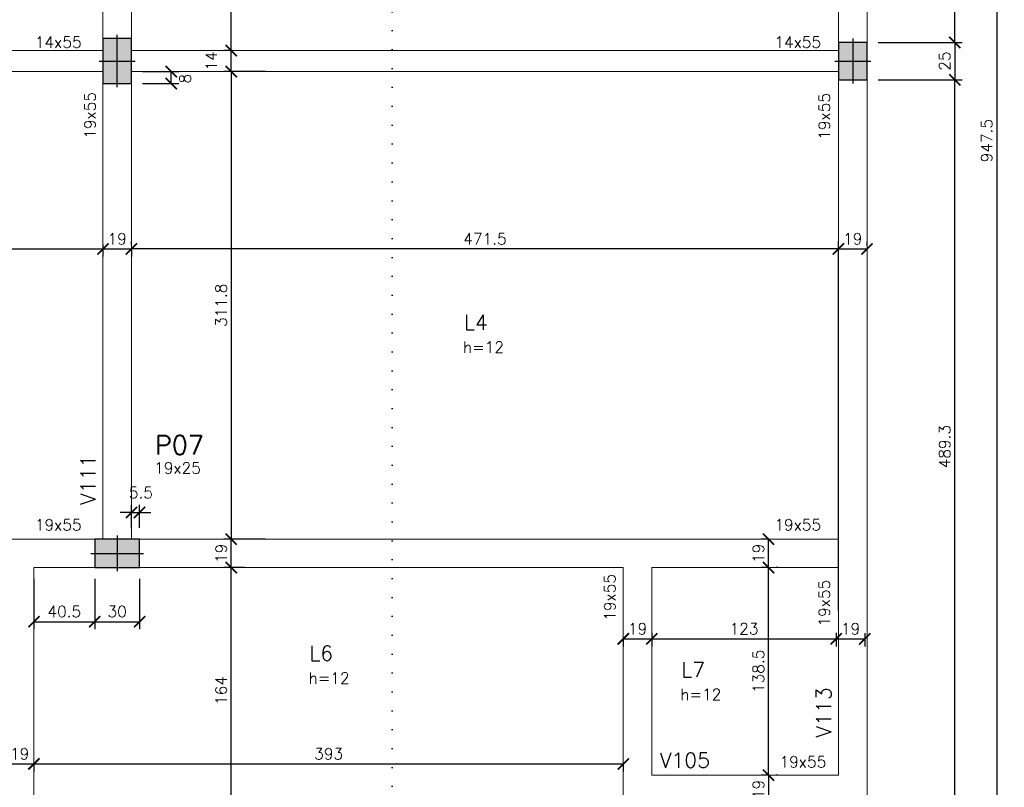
# Model space of a CAD drawing. Header units: centimetres. Extents: x 2886 to 4094, y 1074 to 3107.
# Tile 5 of 6: x 3437 to 4094, y 2096 to 2608. Entities that reach past the tile are written whole.
import ezdxf

# ---------------------------------------------------------------- set-up
doc = ezdxf.new("R2010")
doc.units = ezdxf.units.CM
doc.linetypes.add('DOT', pattern=[0.25, 0, -0.25])
for name, color, linetype in [('0.1mm', 1, 'Continuous'), ('_COTA', 1, 'Continuous'), ('Cotas', 1, 'Continuous'), ('HATCH_2', 253, 'Continuous'), ('Pilares', 5, 'Continuous'), ('Texto Viga', 6, 'Continuous')]:
    doc.layers.add(name, color=color, linetype=linetype)
for name, color, linetype, lineweight in [('Texto Dimensoes', 2, 'Continuous', 9), ('Texto Pilar', 4, 'Continuous', 9), ('Vigas', 3, 'Continuous', 9)]:
    doc.layers.add(name, color=color, linetype=linetype, lineweight=lineweight)
doc.styles.add('R100', font='romans.shx', dxfattribs={"height": 12.5})
doc.styles.add('R60', font='romans.shx', dxfattribs={"height": 7.5})
doc.styles.add('R80', font='romans.shx', dxfattribs={"height": 10})
doc.dimstyles.new('Cotas', dxfattribs={"dimtxt": 7.5, "dimasz": 7.5, "dimexe": 5, "dimexo": 7.5, "dimgap": 3, "dimtad": 1, "dimdec": 1, "dimzin": 12, "dimdsep": 46, "dimtxsty": 'R60', "dimblk": 'ARCHTICK', "dimcen": 0.09, "dimclrd": 256, "dimclre": 256, "dimclrt": 2, "dimaunit": 1, "dimadec": 3, "dimazin": 3, "dimtfac": 1, "dimtdec": 1, "dimtmove": 2, "dimatfit": 2, "dimldrblk": 'ARCHTICK', "dimfxl": 1, "dimtolj": 1, "dimtzin": 0, "dimarcsym": 0})

# ---------------------------------------------------------------- blocks, each defined once
blk = doc.blocks.new('_ArchTick')
at = {"color": 0, "linetype": 'ByBlock', "const_width": 0.15}
blk.add_lwpolyline([(-0.5, -0.5), (0.5, 0.5)], dxfattribs=at)
blk = doc.blocks.new('*D157')
at = {"layer": '_COTA', "lineweight": -2, "transparency": 16777216}
for p, q in [((4009.61, 2567.43), (4065.64, 2567.43)), ((4060.64, 2078.12), (4060.64, 2567.43)), ((4008.11, 2078.12), (4065.64, 2078.12))]:
    blk.add_line(p, q, dxfattribs=at)
at = {"layer": 'Defpoints', "color": 0, "transparency": 16777216}
for p in [(4002.11, 2567.43), (4060.64, 2567.43), (4000.61, 2078.12)]:
    blk.add_point(p, dxfattribs=at)
at = {"layer": '_COTA', "lineweight": -2, "transparency": 16777216, "xscale": 7.5, "yscale": 7.5, "zscale": 7.5}
for p, rotation in [((4060.64, 2567.43), 90), ((4060.64, 2078.12), 270)]:
    blk.add_blockref('_ArchTick', p, dxfattribs=dict(at, rotation=rotation))
at = {"layer": '_COTA', "color": 2, "transparency": 16777216, "insert": (4053.89, 2322.78), "char_height": 7.5, "attachment_point": 5, "rotation": 90, "style": 'R60'}
blk.add_mtext('\\A1;489.3', dxfattribs=at)
blk = doc.blocks.new('*D158')
at = {"layer": '_COTA', "lineweight": -2, "transparency": 16777216}
for p, q in [((4009.61, 2592.43), (4065.64, 2592.43)), ((4060.64, 2592.43), (4060.64, 2567.43)), ((4009.61, 2567.43), (4065.64, 2567.43))]:
    blk.add_line(p, q, dxfattribs=at)
at = {"layer": 'Defpoints', "color": 0, "transparency": 16777216}
for p in [(4002.11, 2592.43), (4002.11, 2567.43), (4060.64, 2567.43)]:
    blk.add_point(p, dxfattribs=at)
at = {"layer": '_COTA', "lineweight": -2, "transparency": 16777216, "xscale": 7.5, "yscale": 7.5, "zscale": 7.5}
for p, rotation in [((4060.64, 2592.43), 90), ((4060.64, 2567.43), 270)]:
    blk.add_blockref('_ArchTick', p, dxfattribs=dict(at, rotation=rotation))
at = {"layer": '_COTA', "color": 2, "transparency": 16777216, "insert": (4053.89, 2579.93), "char_height": 7.5, "attachment_point": 5, "rotation": 90, "style": 'R60'}
blk.add_mtext('\\A1;25', dxfattribs=at)
blk = doc.blocks.new('*D159')
at = {"layer": '_COTA', "lineweight": -2, "transparency": 16777216}
for p, q in [((4009.61, 2975.62), (4065.64, 2975.62)), ((4060.64, 2592.43), (4060.64, 2975.62)), ((4009.61, 2592.43), (4065.64, 2592.43))]:
    blk.add_line(p, q, dxfattribs=at)
at = {"layer": 'Defpoints', "color": 0, "transparency": 16777216}
for p in [(4002.11, 2975.62), (4060.64, 2975.62), (4002.11, 2592.43)]:
    blk.add_point(p, dxfattribs=at)
at = {"layer": '_COTA', "lineweight": -2, "transparency": 16777216, "xscale": 7.5, "yscale": 7.5, "zscale": 7.5}
for p, rotation in [((4060.64, 2975.62), 90), ((4060.64, 2592.43), 270)]:
    blk.add_blockref('_ArchTick', p, dxfattribs=dict(at, rotation=rotation))
at = {"layer": '_COTA', "color": 2, "transparency": 16777216, "insert": (4053.89, 2784.03), "char_height": 7.5, "attachment_point": 5, "rotation": 90, "style": 'R60'}
blk.add_mtext('\\A1;383.2', dxfattribs=at)
blk = doc.blocks.new('*D161')
at = {"layer": '_COTA', "lineweight": -2, "transparency": 16777216}
for p, q in [((4009.61, 3000.62), (4093.67, 3000.62)), ((4088.67, 3000.62), (4088.67, 2053.12)), ((4009.61, 2053.12), (4093.67, 2053.12))]:
    blk.add_line(p, q, dxfattribs=at)
at = {"layer": 'Defpoints', "color": 0, "transparency": 16777216}
for p in [(4002.11, 3000.62), (4002.11, 2053.12), (4088.67, 2053.12)]:
    blk.add_point(p, dxfattribs=at)
at = {"layer": '_COTA', "lineweight": -2, "transparency": 16777216, "xscale": 7.5, "yscale": 7.5, "zscale": 7.5}
for p, rotation in [((4088.67, 3000.62), 90), ((4088.67, 2053.12), 270)]:
    blk.add_blockref('_ArchTick', p, dxfattribs=dict(at, rotation=rotation))
at = {"layer": '_COTA', "color": 2, "transparency": 16777216, "insert": (4081.92, 2526.87), "char_height": 7.5, "attachment_point": 5, "rotation": 90, "style": 'R60'}
blk.add_mtext('\\A1;947.5', dxfattribs=at)
blk = doc.blocks.new('*D180')
at = {"layer": '_COTA', "lineweight": -2, "transparency": 16777216}
for p, q in [((3021.11, 2457.64), (3021.11, 2449.64)), ((3492.61, 2457.64), (3492.61, 2449.64)), ((3021.11, 2454.64), (3492.61, 2454.64))]:
    blk.add_line(p, q, dxfattribs=at)
at = {"layer": 'Defpoints', "color": 0, "transparency": 16777216}
for p in [(3021.11, 2465.14), (3492.61, 2465.14), (3492.61, 2454.64)]:
    blk.add_point(p, dxfattribs=at)
at = {"layer": '_COTA', "lineweight": -2, "transparency": 16777216, "xscale": 7.5, "yscale": 7.5, "zscale": 7.5, "rotation": 180}
blk.add_blockref('_ArchTick', (3021.11, 2454.64), dxfattribs=at)
at = {"layer": '_COTA', "lineweight": -2, "transparency": 16777216, "xscale": 7.5, "yscale": 7.5, "zscale": 7.5}
blk.add_blockref('_ArchTick', (3492.61, 2454.64), dxfattribs=at)
at = {"layer": '_COTA', "color": 2, "transparency": 16777216, "insert": (3256.86, 2461.39), "char_height": 7.5, "attachment_point": 5, "style": 'R60'}
blk.add_mtext('\\A1;471.5', dxfattribs=at)
blk = doc.blocks.new('*D181')
at = {"layer": '_COTA', "lineweight": -2, "transparency": 16777216}
for p, q in [((3492.61, 2454.64), (3511.61, 2454.64)), ((3492.61, 2453.96), (3492.61, 2449.64)), ((3511.61, 2453.96), (3511.61, 2449.64))]:
    blk.add_line(p, q, dxfattribs=at)
at = {"layer": 'Defpoints', "color": 0, "transparency": 16777216}
for p in [(3492.61, 2461.46), (3511.61, 2461.46), (3511.61, 2454.64)]:
    blk.add_point(p, dxfattribs=at)
at = {"layer": '_COTA', "lineweight": -2, "transparency": 16777216, "xscale": 7.5, "yscale": 7.5, "zscale": 7.5, "rotation": 180}
blk.add_blockref('_ArchTick', (3492.61, 2454.64), dxfattribs=at)
at = {"layer": '_COTA', "lineweight": -2, "transparency": 16777216, "xscale": 7.5, "yscale": 7.5, "zscale": 7.5}
blk.add_blockref('_ArchTick', (3511.61, 2454.64), dxfattribs=at)
at = {"layer": '_COTA', "color": 2, "transparency": 16777216, "insert": (3502.11, 2461.39), "char_height": 7.5, "attachment_point": 5, "style": 'R60'}
blk.add_mtext('\\A1;19', dxfattribs=at)
blk = doc.blocks.new('*D182')
at = {"layer": '_COTA', "lineweight": -2, "transparency": 16777216}
for p, q in [((3511.61, 2457.14), (3511.61, 2459.64)), ((3983.11, 2215.03), (3983.11, 2459.64)), ((3983.11, 2454.64), (3511.61, 2454.64))]:
    blk.add_line(p, q, dxfattribs=at)
at = {"layer": 'Defpoints', "color": 0, "transparency": 16777216}
for p in [(3511.61, 2454.64), (3511.61, 2449.64), (3983.11, 2207.53)]:
    blk.add_point(p, dxfattribs=at)
at = {"layer": '_COTA', "lineweight": -2, "transparency": 16777216, "xscale": 7.5, "yscale": 7.5, "zscale": 7.5, "rotation": 180}
blk.add_blockref('_ArchTick', (3511.61, 2454.64), dxfattribs=at)
at = {"layer": '_COTA', "lineweight": -2, "transparency": 16777216, "xscale": 7.5, "yscale": 7.5, "zscale": 7.5}
blk.add_blockref('_ArchTick', (3983.11, 2454.64), dxfattribs=at)
at = {"layer": '_COTA', "color": 2, "transparency": 16777216, "insert": (3747.36, 2461.39), "char_height": 7.5, "attachment_point": 5, "style": 'R60'}
blk.add_mtext('\\A1;471.5', dxfattribs=at)
blk = doc.blocks.new('*D183')
at = {"layer": '_COTA', "lineweight": -2, "transparency": 16777216}
for p, q in [((3983.11, 2213.66), (3983.11, 2459.64)), ((4002.11, 2456.7), (4002.11, 2459.64)), ((3983.11, 2454.64), (4002.11, 2454.64))]:
    blk.add_line(p, q, dxfattribs=at)
at = {"layer": 'Defpoints', "color": 0, "transparency": 16777216}
for p in [(4002.11, 2454.64), (4002.11, 2449.2), (3983.11, 2206.16)]:
    blk.add_point(p, dxfattribs=at)
at = {"layer": '_COTA', "lineweight": -2, "transparency": 16777216, "xscale": 7.5, "yscale": 7.5, "zscale": 7.5, "rotation": 180}
blk.add_blockref('_ArchTick', (3983.11, 2454.64), dxfattribs=at)
at = {"layer": '_COTA', "lineweight": -2, "transparency": 16777216, "xscale": 7.5, "yscale": 7.5, "zscale": 7.5}
blk.add_blockref('_ArchTick', (4002.11, 2454.64), dxfattribs=at)
at = {"layer": '_COTA', "color": 2, "transparency": 16777216, "insert": (3992.61, 2461.39), "char_height": 7.5, "attachment_point": 5, "style": 'R60'}
blk.add_mtext('\\A1;19', dxfattribs=at)
blk = doc.blocks.new('*D186')
at = {"layer": '_COTA', "lineweight": -2, "transparency": 16777216}
for p, q in [((3427.61, 2111.18), (3446.61, 2111.18)), ((3427.61, 2109.35), (3427.61, 2106.18)), ((3446.61, 2109.35), (3446.61, 2106.18))]:
    blk.add_line(p, q, dxfattribs=at)
at = {"layer": 'Defpoints', "color": 0, "transparency": 16777216}
for p in [(3427.61, 2116.85), (3446.61, 2116.85), (3446.61, 2111.18)]:
    blk.add_point(p, dxfattribs=at)
at = {"layer": '_COTA', "lineweight": -2, "transparency": 16777216, "xscale": 7.5, "yscale": 7.5, "zscale": 7.5, "rotation": 180}
blk.add_blockref('_ArchTick', (3427.61, 2111.18), dxfattribs=at)
at = {"layer": '_COTA', "lineweight": -2, "transparency": 16777216, "xscale": 7.5, "yscale": 7.5, "zscale": 7.5}
blk.add_blockref('_ArchTick', (3446.61, 2111.18), dxfattribs=at)
at = {"layer": '_COTA', "color": 2, "transparency": 16777216, "insert": (3437.11, 2117.93), "char_height": 7.5, "attachment_point": 5, "style": 'R60'}
blk.add_mtext('\\A1;19', dxfattribs=at)
blk = doc.blocks.new('*D187')
at = {"layer": '_COTA', "lineweight": -2, "transparency": 16777216}
for p, q in [((3446.61, 2112.03), (3446.61, 2106.18)), ((3446.61, 2111.18), (3839.61, 2111.18)), ((3839.61, 2112.03), (3839.61, 2106.18))]:
    blk.add_line(p, q, dxfattribs=at)
at = {"layer": 'Defpoints', "color": 0, "transparency": 16777216}
for p in [(3446.61, 2119.53), (3839.61, 2119.53), (3839.61, 2111.18)]:
    blk.add_point(p, dxfattribs=at)
at = {"layer": '_COTA', "lineweight": -2, "transparency": 16777216, "xscale": 7.5, "yscale": 7.5, "zscale": 7.5, "rotation": 180}
blk.add_blockref('_ArchTick', (3446.61, 2111.18), dxfattribs=at)
at = {"layer": '_COTA', "lineweight": -2, "transparency": 16777216, "xscale": 7.5, "yscale": 7.5, "zscale": 7.5}
blk.add_blockref('_ArchTick', (3839.61, 2111.18), dxfattribs=at)
at = {"layer": '_COTA', "color": 2, "transparency": 16777216, "insert": (3643.11, 2117.93), "char_height": 7.5, "attachment_point": 5, "style": 'R60'}
blk.add_mtext('\\A1;393', dxfattribs=at)
blk = doc.blocks.new('*D133')
at = {"layer": '_COTA', "lineweight": -2, "transparency": 16777216}
for p, q in [((3839.61, 2195.61), (3839.61, 2189.59)), ((3839.61, 2194.59), (3858.61, 2194.59)), ((3858.61, 2195.61), (3858.61, 2189.59))]:
    blk.add_line(p, q, dxfattribs=at)
at = {"layer": 'Defpoints', "color": 0, "transparency": 16777216}
for p in [(3839.61, 2203.11), (3858.61, 2203.11), (3858.61, 2194.59)]:
    blk.add_point(p, dxfattribs=at)
at = {"layer": '_COTA', "lineweight": -2, "transparency": 16777216, "xscale": 7.5, "yscale": 7.5, "zscale": 7.5, "rotation": 180}
blk.add_blockref('_ArchTick', (3839.61, 2194.59), dxfattribs=at)
at = {"layer": '_COTA', "lineweight": -2, "transparency": 16777216, "xscale": 7.5, "yscale": 7.5, "zscale": 7.5}
blk.add_blockref('_ArchTick', (3858.61, 2194.59), dxfattribs=at)
at = {"layer": '_COTA', "color": 2, "transparency": 16777216, "insert": (3849.11, 2201.34), "char_height": 7.5, "attachment_point": 5, "style": 'R60'}
blk.add_mtext('\\A1;19', dxfattribs=at)
blk = doc.blocks.new('*D134')
at = {"layer": '_COTA', "lineweight": -2, "transparency": 16777216}
for p, q in [((3858.61, 2198.66), (3858.61, 2189.59)), ((3858.61, 2194.59), (3981.61, 2194.59)), ((3981.61, 2198.66), (3981.61, 2189.59))]:
    blk.add_line(p, q, dxfattribs=at)
at = {"layer": 'Defpoints', "color": 0, "transparency": 16777216}
for p in [(3858.61, 2206.16), (3981.61, 2206.16), (3981.61, 2194.59)]:
    blk.add_point(p, dxfattribs=at)
at = {"layer": '_COTA', "lineweight": -2, "transparency": 16777216, "xscale": 7.5, "yscale": 7.5, "zscale": 7.5, "rotation": 180}
blk.add_blockref('_ArchTick', (3858.61, 2194.59), dxfattribs=at)
at = {"layer": '_COTA', "lineweight": -2, "transparency": 16777216, "xscale": 7.5, "yscale": 7.5, "zscale": 7.5}
blk.add_blockref('_ArchTick', (3981.61, 2194.59), dxfattribs=at)
at = {"layer": '_COTA', "color": 2, "transparency": 16777216, "insert": (3920.11, 2201.34), "char_height": 7.5, "attachment_point": 5, "style": 'R60'}
blk.add_mtext('\\A1;123', dxfattribs=at)
blk = doc.blocks.new('*D135')
at = {"layer": '_COTA', "lineweight": -2, "transparency": 16777216}
for p, q in [((3981.61, 2198.46), (3981.61, 2189.59)), ((3981.61, 2194.59), (4000.61, 2194.59)), ((4000.61, 2198.46), (4000.61, 2189.59))]:
    blk.add_line(p, q, dxfattribs=at)
at = {"layer": 'Defpoints', "color": 0, "transparency": 16777216}
for p in [(3981.61, 2205.96), (4000.61, 2205.96), (4000.61, 2194.59)]:
    blk.add_point(p, dxfattribs=at)
at = {"layer": '_COTA', "lineweight": -2, "transparency": 16777216, "xscale": 7.5, "yscale": 7.5, "zscale": 7.5, "rotation": 180}
blk.add_blockref('_ArchTick', (3981.61, 2194.59), dxfattribs=at)
at = {"layer": '_COTA', "lineweight": -2, "transparency": 16777216, "xscale": 7.5, "yscale": 7.5, "zscale": 7.5}
blk.add_blockref('_ArchTick', (4000.61, 2194.59), dxfattribs=at)
at = {"layer": '_COTA', "color": 2, "transparency": 16777216, "insert": (3991.11, 2201.34), "char_height": 7.5, "attachment_point": 5, "style": 'R60'}
blk.add_mtext('\\A1;19', dxfattribs=at)
blk = doc.blocks.new('*D136')
at = {"layer": '_COTA', "lineweight": -2, "transparency": 16777216}
for p, q in [((3936.45, 2103.64), (3936.45, 2242.12)), ((3942.66, 2242.12), (3941.45, 2242.12)), ((3942.66, 2103.64), (3941.45, 2103.64))]:
    blk.add_line(p, q, dxfattribs=at)
at = {"layer": 'Defpoints', "color": 0, "transparency": 16777216}
for p in [(3935.16, 2242.12), (3936.45, 2242.12), (3935.16, 2103.64)]:
    blk.add_point(p, dxfattribs=at)
at = {"layer": '_COTA', "lineweight": -2, "transparency": 16777216, "xscale": 7.5, "yscale": 7.5, "zscale": 7.5}
for p, rotation in [((3936.45, 2242.12), 90), ((3936.45, 2103.64), 270)]:
    blk.add_blockref('_ArchTick', p, dxfattribs=dict(at, rotation=rotation))
at = {"layer": '_COTA', "color": 2, "transparency": 16777216, "insert": (3929.7, 2172.88), "char_height": 7.5, "attachment_point": 5, "rotation": 90, "style": 'R60'}
blk.add_mtext('\\A1;138.5', dxfattribs=at)
blk = doc.blocks.new('*D137')
at = {"layer": '_COTA', "lineweight": -2, "transparency": 16777216}
for p, q in [((3935.16, 2103.64), (3931.45, 2103.64)), ((3936.45, 2103.64), (3936.45, 2084.64)), ((3935.16, 2084.64), (3931.45, 2084.64))]:
    blk.add_line(p, q, dxfattribs=at)
at = {"layer": 'Defpoints', "color": 0, "transparency": 16777216}
for p in [(3942.66, 2103.64), (3936.45, 2084.64), (3942.66, 2084.64)]:
    blk.add_point(p, dxfattribs=at)
at = {"layer": '_COTA', "lineweight": -2, "transparency": 16777216, "xscale": 7.5, "yscale": 7.5, "zscale": 7.5}
for p, rotation in [((3936.45, 2103.64), 90), ((3936.45, 2084.64), 270)]:
    blk.add_blockref('_ArchTick', p, dxfattribs=dict(at, rotation=rotation))
at = {"layer": '_COTA', "color": 2, "transparency": 16777216, "insert": (3929.7, 2094.14), "char_height": 7.5, "attachment_point": 5, "rotation": 90, "style": 'R60'}
blk.add_mtext('\\A1;19', dxfattribs=at)
blk = doc.blocks.new('*D138')
at = {"layer": '_COTA', "lineweight": -2, "transparency": 16777216}
for p, q in [((3935.16, 2261.12), (3931.45, 2261.12)), ((3936.45, 2242.12), (3936.45, 2261.12)), ((3935.16, 2242.12), (3931.45, 2242.12))]:
    blk.add_line(p, q, dxfattribs=at)
at = {"layer": 'Defpoints', "color": 0, "transparency": 16777216}
for p in [(3936.45, 2261.12), (3942.66, 2261.12), (3942.66, 2242.12)]:
    blk.add_point(p, dxfattribs=at)
at = {"layer": '_COTA', "lineweight": -2, "transparency": 16777216, "xscale": 7.5, "yscale": 7.5, "zscale": 7.5}
for p, rotation in [((3936.45, 2261.12), 90), ((3936.45, 2242.12), 270)]:
    blk.add_blockref('_ArchTick', p, dxfattribs=dict(at, rotation=rotation))
at = {"layer": '_COTA', "color": 2, "transparency": 16777216, "insert": (3929.7, 2251.62), "char_height": 7.5, "attachment_point": 5, "rotation": 90, "style": 'R60'}
blk.add_mtext('\\A1;19', dxfattribs=at)
blk = doc.blocks.new('*D194')
at = {"layer": '_COTA', "lineweight": -2, "transparency": 16777216}
for p, q in [((3511.61, 2278.88), (3504.11, 2278.88)), ((3511.61, 2268.62), (3511.61, 2283.88)), ((3511.61, 2278.88), (3517.11, 2278.88)), ((3517.11, 2268.62), (3517.11, 2283.88)), ((3517.11, 2278.88), (3524.61, 2278.88))]:
    blk.add_line(p, q, dxfattribs=at)
at = {"layer": 'Defpoints', "color": 0, "transparency": 16777216}
for p in [(3517.11, 2278.88), (3511.61, 2261.12), (3517.11, 2261.12)]:
    blk.add_point(p, dxfattribs=at)
at = {"layer": '_COTA', "lineweight": -2, "transparency": 16777216, "xscale": 7.5, "yscale": 7.5, "zscale": 7.5}
blk.add_blockref('_ArchTick', (3511.61, 2278.88), dxfattribs=at)
at = {"layer": '_COTA', "lineweight": -2, "transparency": 16777216, "xscale": 7.5, "yscale": 7.5, "zscale": 7.5, "rotation": 180}
blk.add_blockref('_ArchTick', (3517.11, 2278.88), dxfattribs=at)
at = {"layer": '_COTA', "color": 2, "transparency": 16777216, "insert": (3517.91, 2292.13), "char_height": 7.5, "attachment_point": 5, "style": 'R60'}
blk.add_mtext('\\A1;5.5', dxfattribs=at)
blk = doc.blocks.new('*D110')
at = {"layer": '_COTA', "lineweight": -2, "transparency": 16777216}
for p, q in [((3578.52, 2586.93), (3573.16, 2586.93)), ((3578.16, 2572.93), (3578.16, 2586.93)), ((3578.52, 2572.93), (3573.16, 2572.93))]:
    blk.add_line(p, q, dxfattribs=at)
at = {"layer": 'Defpoints', "color": 0, "transparency": 16777216}
for p in [(3578.16, 2586.93), (3586.02, 2586.93), (3586.02, 2572.93)]:
    blk.add_point(p, dxfattribs=at)
at = {"layer": '_COTA', "lineweight": -2, "transparency": 16777216, "xscale": 7.5, "yscale": 7.5, "zscale": 7.5}
for p, rotation in [((3578.16, 2586.93), 90), ((3578.16, 2572.93), 270)]:
    blk.add_blockref('_ArchTick', p, dxfattribs=dict(at, rotation=rotation))
at = {"layer": '_COTA', "color": 2, "transparency": 16777216, "insert": (3564.91, 2579.93), "char_height": 7.5, "attachment_point": 5, "rotation": 90, "style": 'R60'}
blk.add_mtext('\\A1;14', dxfattribs=at)
blk = doc.blocks.new('*D111')
at = {"layer": '_COTA', "lineweight": -2, "transparency": 16777216}
for p, q in [((3578.81, 2981.62), (3573.16, 2981.62)), ((3578.16, 2586.93), (3578.16, 2981.62)), ((3578.81, 2586.93), (3573.16, 2586.93))]:
    blk.add_line(p, q, dxfattribs=at)
at = {"layer": 'Defpoints', "color": 0, "transparency": 16777216}
for p in [(3578.16, 2981.62), (3586.31, 2981.62), (3586.31, 2586.93)]:
    blk.add_point(p, dxfattribs=at)
at = {"layer": '_COTA', "lineweight": -2, "transparency": 16777216, "xscale": 7.5, "yscale": 7.5, "zscale": 7.5}
for p, rotation in [((3578.16, 2981.62), 90), ((3578.16, 2586.93), 270)]:
    blk.add_blockref('_ArchTick', p, dxfattribs=dict(at, rotation=rotation))
at = {"layer": '_COTA', "color": 2, "transparency": 16777216, "insert": (3571.41, 2784.28), "char_height": 7.5, "attachment_point": 5, "rotation": 90, "style": 'R60'}
blk.add_mtext('\\A1;394.7', dxfattribs=at)
blk = doc.blocks.new('*D113')
at = {"layer": '_COTA', "lineweight": -2, "transparency": 16777216}
for p, q in [((3600.98, 2572.93), (3573.16, 2572.93)), ((3578.16, 2572.93), (3578.16, 2261.12)), ((3600.98, 2261.12), (3573.16, 2261.12))]:
    blk.add_line(p, q, dxfattribs=at)
at = {"layer": 'Defpoints', "color": 0, "transparency": 16777216}
for p in [(3608.48, 2572.93), (3578.16, 2261.12), (3608.48, 2261.12)]:
    blk.add_point(p, dxfattribs=at)
at = {"layer": '_COTA', "lineweight": -2, "transparency": 16777216, "xscale": 7.5, "yscale": 7.5, "zscale": 7.5}
for p, rotation in [((3578.16, 2572.93), 90), ((3578.16, 2261.12), 270)]:
    blk.add_blockref('_ArchTick', p, dxfattribs=dict(at, rotation=rotation))
at = {"layer": '_COTA', "color": 2, "transparency": 16777216, "insert": (3571.41, 2417.03), "char_height": 7.5, "attachment_point": 5, "rotation": 90, "style": 'R60'}
blk.add_mtext('\\A1;311.8', dxfattribs=at)
blk = doc.blocks.new('*D114')
at = {"layer": '_COTA', "lineweight": -2, "transparency": 16777216}
for p, q in [((3584.87, 2261.12), (3573.16, 2261.12)), ((3578.16, 2242.12), (3578.16, 2261.12)), ((3584.87, 2242.12), (3573.16, 2242.12))]:
    blk.add_line(p, q, dxfattribs=at)
at = {"layer": 'Defpoints', "color": 0, "transparency": 16777216}
for p in [(3578.16, 2261.12), (3592.37, 2261.12), (3592.37, 2242.12)]:
    blk.add_point(p, dxfattribs=at)
at = {"layer": '_COTA', "lineweight": -2, "transparency": 16777216, "xscale": 7.5, "yscale": 7.5, "zscale": 7.5}
for p, rotation in [((3578.16, 2261.12), 90), ((3578.16, 2242.12), 270)]:
    blk.add_blockref('_ArchTick', p, dxfattribs=dict(at, rotation=rotation))
at = {"layer": '_COTA', "color": 2, "transparency": 16777216, "insert": (3571.41, 2251.62), "char_height": 7.5, "attachment_point": 5, "rotation": 90, "style": 'R60'}
blk.add_mtext('\\A1;19', dxfattribs=at)
blk = doc.blocks.new('*D115')
at = {"layer": '_COTA', "lineweight": -2, "transparency": 16777216}
for p, q in [((3587.32, 2242.12), (3573.16, 2242.12)), ((3578.16, 2078.12), (3578.16, 2242.12)), ((3587.32, 2078.12), (3573.16, 2078.12))]:
    blk.add_line(p, q, dxfattribs=at)
at = {"layer": 'Defpoints', "color": 0, "transparency": 16777216}
for p in [(3578.16, 2242.12), (3594.82, 2242.12), (3594.82, 2078.12)]:
    blk.add_point(p, dxfattribs=at)
at = {"layer": '_COTA', "lineweight": -2, "transparency": 16777216, "xscale": 7.5, "yscale": 7.5, "zscale": 7.5}
for p, rotation in [((3578.16, 2242.12), 90), ((3578.16, 2078.12), 270)]:
    blk.add_blockref('_ArchTick', p, dxfattribs=dict(at, rotation=rotation))
at = {"layer": '_COTA', "color": 2, "transparency": 16777216, "insert": (3571.41, 2160.12), "char_height": 7.5, "attachment_point": 5, "rotation": 90, "style": 'R60'}
blk.add_mtext('\\A1;164', dxfattribs=at)
blk = doc.blocks.new('*D173')
at = {"layer": '_COTA', "lineweight": -2, "transparency": 16777216}
for p, q in [((3446.61, 2234.62), (3446.61, 2201.04)), ((3487.11, 2234.62), (3487.11, 2201.04)), ((3446.61, 2206.04), (3487.11, 2206.04))]:
    blk.add_line(p, q, dxfattribs=at)
at = {"layer": 'Defpoints', "color": 0, "transparency": 16777216}
for p in [(3446.61, 2242.12), (3487.11, 2242.12), (3487.11, 2206.04)]:
    blk.add_point(p, dxfattribs=at)
at = {"layer": '_COTA', "lineweight": -2, "transparency": 16777216, "xscale": 7.5, "yscale": 7.5, "zscale": 7.5, "rotation": 180}
blk.add_blockref('_ArchTick', (3446.61, 2206.04), dxfattribs=at)
at = {"layer": '_COTA', "lineweight": -2, "transparency": 16777216, "xscale": 7.5, "yscale": 7.5, "zscale": 7.5}
blk.add_blockref('_ArchTick', (3487.11, 2206.04), dxfattribs=at)
at = {"layer": '_COTA', "color": 2, "transparency": 16777216, "insert": (3466.86, 2212.79), "char_height": 7.5, "attachment_point": 5, "style": 'R60'}
blk.add_mtext('\\A1;40.5', dxfattribs=at)
blk = doc.blocks.new('*D174')
at = {"layer": '_COTA', "lineweight": -2, "transparency": 16777216}
for p, q in [((3487.11, 2234.62), (3487.11, 2201.04)), ((3517.11, 2234.62), (3517.11, 2201.04)), ((3487.11, 2206.04), (3517.11, 2206.04))]:
    blk.add_line(p, q, dxfattribs=at)
at = {"layer": 'Defpoints', "color": 0, "transparency": 16777216}
for p in [(3487.11, 2242.12), (3517.11, 2242.12), (3517.11, 2206.04)]:
    blk.add_point(p, dxfattribs=at)
at = {"layer": '_COTA', "lineweight": -2, "transparency": 16777216, "xscale": 7.5, "yscale": 7.5, "zscale": 7.5, "rotation": 180}
blk.add_blockref('_ArchTick', (3487.11, 2206.04), dxfattribs=at)
at = {"layer": '_COTA', "lineweight": -2, "transparency": 16777216, "xscale": 7.5, "yscale": 7.5, "zscale": 7.5}
blk.add_blockref('_ArchTick', (3517.11, 2206.04), dxfattribs=at)
at = {"layer": '_COTA', "color": 2, "transparency": 16777216, "insert": (3502.11, 2212.79), "char_height": 7.5, "attachment_point": 5, "style": 'R60'}
blk.add_mtext('\\A1;30', dxfattribs=at)
blk = doc.blocks.new('P 19x25')
at = {"layer": 'Pilares', "color": 1}
for points in [[(0, 15), (0, -15)], [(-12, 0), (12, 0)]]:
    blk.add_lwpolyline(points, dxfattribs=at)
at = {"layer": 'Pilares'}
blk.add_lwpolyline([(-9.5, 12.5), (-9.5, -12.5), (9.5, -12.5), (9.5, 12.5)], close=True, dxfattribs=at)
blk = doc.blocks.new('P 19x30')
at = {"layer": 'Pilares'}
blk.add_lwpolyline([(-9.5, -15), (9.5, -15), (9.5, 15), (-9.5, 15)], close=True, dxfattribs=at)
at = {"layer": 'Pilares', "color": 1}
for points in [[(0, -17.5), (0, 17.5)], [(-12, 0), (12, 0)]]:
    blk.add_lwpolyline(points, dxfattribs=at)
blk = doc.blocks.new('*D178')
at = {"layer": 'Cotas', "lineweight": -2, "transparency": 16777216}
for p, q in [((3519.11, 2572.93), (3543.13, 2572.93)), ((3538.13, 2564.93), (3538.13, 2572.93)), ((3519.11, 2564.93), (3543.13, 2564.93))]:
    blk.add_line(p, q, dxfattribs=at)
at = {"layer": 'Defpoints', "color": 0, "transparency": 16777216}
for p in [(3511.61, 2572.93), (3538.13, 2572.93), (3511.61, 2564.93)]:
    blk.add_point(p, dxfattribs=at)
at = {"layer": 'Cotas', "lineweight": -2, "transparency": 16777216, "xscale": 7.5, "yscale": 7.5, "zscale": 7.5}
for p, rotation in [((3538.13, 2572.93), 90), ((3538.13, 2564.93), 270)]:
    blk.add_blockref('_ArchTick', p, dxfattribs=dict(at, rotation=rotation))
at = {"layer": 'Cotas', "color": 2, "transparency": 16777216, "insert": (3547.44, 2568.18), "char_height": 7.5, "attachment_point": 5, "rotation": 90, "style": 'R60'}
blk.add_mtext('\\A1;8', dxfattribs=at)

msp = doc.modelspace()

# ---------------------------------------------------------------- hatches: boundary and pattern name
at = {"layer": 'HATCH_2'}
h = msp.add_hatch(color=256, dxfattribs=at)
h.dxf.hatch_style = 1
h.paths.add_polyline_path([(3492.61, 2564.93), (3511.61, 2564.93), (3511.61, 2594.93), (3492.61, 2594.93)])
h = msp.add_hatch(color=256, dxfattribs=at)
h.dxf.hatch_style = 1
h.paths.add_polyline_path([(3983.11, 2592.43), (3983.11, 2567.43), (4002.11, 2567.43), (4002.11, 2592.43)])
h = msp.add_hatch(color=256, dxfattribs=at)
h.dxf.hatch_style = 1
h.paths.add_polyline_path([(3487.11, 2261.12), (3487.11, 2242.12), (3517.11, 2242.12), (3517.11, 2261.12)])

# ---------------------------------------------------------------- linework, layer by layer
at = {"layer": '0.1mm', "linetype": 'DOT', "ltscale": 50}
msp.add_lwpolyline([(3685.55, 3016.04), (3685.55, 1111.94)], dxfattribs=at)
at = {"layer": 'Vigas'}
for points in [[(3492.61, 2594.93), (3492.61, 2981.62)], [(3511.61, 2594.93), (3511.61, 2981.62)], [(3983.11, 2592.43), (3983.11, 2975.62)], [(4002.11, 2592.43), (4002.11, 2975.62)], [(3021.11, 2586.93), (3492.61, 2586.93)], [(3511.61, 2586.93), (3983.11, 2586.93)], [(3021.11, 2572.93), (3492.61, 2572.93)], [(3511.61, 2572.93), (3983.11, 2572.93)], [(3983.11, 2261.12), (3983.11, 2567.43)], [(4002.11, 2078.12), (4002.11, 2567.43)], [(3492.61, 2261.12), (3492.61, 2564.93)], [(3511.61, 2261.12), (3511.61, 2564.93)], [(3021.11, 2261.12), (3487.11, 2261.12)], [(3517.11, 2261.12), (3983.11, 2261.12)], [(3446.61, 2242.12), (3487.11, 2242.12)], [(3446.61, 2078.12), (3446.61, 2242.12)], [(3517.11, 2242.12), (3839.61, 2242.12)], [(3839.61, 2078.12), (3839.61, 2242.12)], [(3858.61, 2242.12), (3983.11, 2242.12)], [(3858.61, 2103.64), (3858.61, 2242.12)], [(3983.11, 2103.64), (3983.11, 2242.12)], [(3858.61, 2103.64), (3983.11, 2103.64)]]:
    msp.add_lwpolyline(points, dxfattribs=at)

# ---------------------------------------------------------------- block references
at = {"layer": 'Pilares'}
msp.add_blockref('P 19x30', (3502.11, 2579.93), dxfattribs=at)
at = {"layer": 'Pilares', "color": 7}
msp.add_blockref('P 19x25', (3992.61, 2579.93), dxfattribs=at)
at = {"layer": 'Pilares', "rotation": 270}
msp.add_blockref('P 19x30', (3502.11, 2251.62), dxfattribs=at)

# ---------------------------------------------------------------- texts
at = {"layer": 'Texto Dimensoes', "char_height": 7.5, "attachment_point": 1, "style": 'R60'}
for s, width, insert in [('{\\C2;14x55}', 1.0016, (3447.24, 2596.28)), ('{\\C2;14x55}', 1.0016, (3940.36, 2596.28)), ('{\\C2;h=12}', 7.5, (3732.75, 2392.89)), ('{\\C2;19x25}', 1.0016, (3526.76, 2312.29)), ('{\\C2;19x55}', 1.0016, (3447.24, 2274.43)), ('{\\C2;19x55}', 1.0016, (3940.36, 2274.43)), ('{\\C2;h=12}', 7.5, (3629.76, 2172.17)), ('{\\C2;h=12}', 7.5, (3877.68, 2161.27)), ('{\\C2;19x55}', 1.0016, (3943.78, 2116.3))]:
    msp.add_mtext_dynamic_manual_height_columns(s, width=width, gutter_width=1, heights=[0], dxfattribs=dict(at, insert=insert))
at = {"layer": 'Texto Dimensoes', "char_height": 7.5, "attachment_point": 1, "rotation": 90, "style": 'R60'}
for insert in [(3480.27, 2528.08), (3969.9, 2527.46), (3826.87, 2206.64), (3969.9, 2202.79)]:
    msp.add_mtext_dynamic_manual_height_columns('{\\C2;19x55}', width=1.0016, gutter_width=1, heights=[0], dxfattribs=dict(at, insert=insert))
at = {"layer": 'Texto Pilar', "insert": (3527.29, 2330.14), "char_height": 12.5, "attachment_point": 1, "style": 'R100'}
msp.add_mtext_dynamic_manual_height_columns('P07', width=1.0016, gutter_width=1, heights=[0], dxfattribs=at)
at = {"layer": 'Texto Viga', "style": 'R80'}
for s, p in [('V111', (3487.73, 2283.99)), ('V113', (3978.23, 2128.8))]:
    msp.add_text(s, height=10, rotation=90, dxfattribs=at).set_placement(p)
msp.add_text('V105', height=10, dxfattribs=at).set_placement((3863.97, 2108.65))
at = {"layer": 'Texto Viga', "char_height": 10, "attachment_point": 1, "style": 'R80'}
for s, insert in [('L4', (3733.29, 2410.75)), ('L6', (3630.3, 2190.02)), ('L7', (3878.21, 2179.12))]:
    msp.add_mtext_dynamic_manual_height_columns(s, width=1.0016, gutter_width=1, heights=[0], dxfattribs=dict(at, insert=insert))

# ---------------------------------------------------------------- dimensions: what is measured, and where the dimension line sits
at = {"layer": '_COTA'}
for base, p1, p2, picture, middle in [((4088.67, 2053.12), (4002.11, 3000.62), (4002.11, 2053.12), '*D161', (4081.92, 2526.87)), ((3578.16, 2981.62), (3586.31, 2586.93), (3586.31, 2981.62), '*D111', (3571.41, 2784.28)), ((4060.64, 2975.62), (4002.11, 2592.43), (4002.11, 2975.62), '*D159', (4053.89, 2784.03)), ((4060.64, 2567.43), (4002.11, 2592.43), (4002.11, 2567.43), '*D158', (4053.89, 2579.93)), ((3578.16, 2586.93), (3586.02, 2572.93), (3586.02, 2586.93), '*D110', (3564.91, 2579.93)), ((3578.16, 2261.12), (3608.48, 2572.93), (3608.48, 2261.12), '*D113', (3571.41, 2417.03)), ((4060.64, 2567.43), (4000.61, 2078.12), (4002.11, 2567.43), '*D157', (4053.89, 2322.78)), ((3578.16, 2261.12), (3592.37, 2242.12), (3592.37, 2261.12), '*D114', (3571.41, 2251.62)), ((3936.45, 2261.12), (3942.66, 2242.12), (3942.66, 2261.12), '*D138', (3929.7, 2251.62)), ((3578.16, 2242.12), (3594.82, 2078.12), (3594.82, 2242.12), '*D115', (3571.41, 2160.12)), ((3936.45, 2242.12), (3935.16, 2103.64), (3935.16, 2242.12), '*D136', (3929.7, 2172.88)), ((3936.45, 2084.64), (3942.66, 2103.64), (3942.66, 2084.64), '*D137', (3929.7, 2094.14))]:
    dim = msp.add_linear_dim(base=base, p1=p1, p2=p2, angle=90, dimstyle='Cotas', dxfattribs=at)
    dim.commit()
    dim.dimension.update_dxf_attribs({"geometry": picture, "text_midpoint": middle})
for base, p1, p2, picture, middle in [((3492.61, 2454.64), (3021.11, 2465.14), (3492.61, 2465.14), '*D180', (3256.86, 2461.39)), ((3511.61, 2454.64), (3492.61, 2461.46), (3511.61, 2461.46), '*D181', (3502.11, 2461.39)), ((3511.61, 2454.64), (3983.11, 2207.53), (3511.61, 2449.64), '*D182', (3747.36, 2461.39)), ((4002.11, 2454.64), (3983.11, 2206.16), (4002.11, 2449.2), '*D183', (3992.61, 2461.39)), ((3487.11, 2206.04), (3446.61, 2242.12), (3487.11, 2242.12), '*D173', (3466.86, 2212.79)), ((3517.11, 2206.04), (3487.11, 2242.12), (3517.11, 2242.12), '*D174', (3502.11, 2212.79)), ((3858.61, 2194.59), (3839.61, 2203.11), (3858.61, 2203.11), '*D133', (3849.11, 2201.34)), ((3981.61, 2194.59), (3858.61, 2206.16), (3981.61, 2206.16), '*D134', (3920.11, 2201.34)), ((4000.61, 2194.59), (3981.61, 2205.96), (4000.61, 2205.96), '*D135', (3991.11, 2201.34)), ((3446.61, 2111.18), (3427.61, 2116.85), (3446.61, 2116.85), '*D186', (3437.11, 2117.93)), ((3839.61, 2111.18), (3446.61, 2119.53), (3839.61, 2119.53), '*D187', (3643.11, 2117.93))]:
    dim = msp.add_linear_dim(base=base, p1=p1, p2=p2, dimstyle='Cotas', dxfattribs=at)
    dim.commit()
    dim.dimension.update_dxf_attribs({"geometry": picture, "text_midpoint": middle})
dim = msp.add_linear_dim(base=(3517.11, 2278.88), p1=(3511.61, 2261.12), p2=(3517.11, 2261.12), dimstyle='Cotas', dxfattribs=at)
dim.commit()
dim.dimension.update_dxf_attribs({"geometry": '*D194', "text_midpoint": (3517.91, 2292.13), "dimtype": 160})
at = {"layer": 'Cotas'}
dim = msp.add_linear_dim(base=(3538.13, 2572.93), p1=(3511.61, 2564.93), p2=(3511.61, 2572.93), angle=90, dimstyle='Cotas', dxfattribs=at)
dim.commit()
dim.dimension.update_dxf_attribs({"geometry": '*D178', "text_midpoint": (3547.44, 2568.18), "dimtype": 160})

doc.saveas('drawing.dxf')
